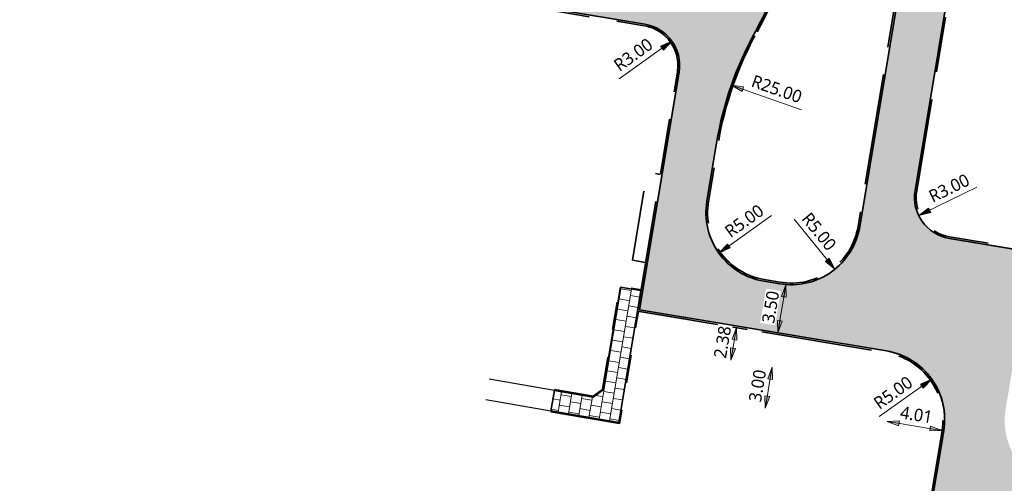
# Model space of a CAD drawing. Header units: metres. Extents: x 253823 to 255319, y 593130 to 593771.
# Tile 4 of 37: x 254006 to 254077, y 593222 to 593255. Entities that reach past the tile are written whole.
import ezdxf

# ---------------------------------------------------------------- set-up
doc = ezdxf.new("R2010")
doc.units = ezdxf.units.M
doc.linetypes.add('VH-OPSLUITBAND_100X200', pattern=[16, 8, -2, 4, -2])
doc.linetypes.add('VH-OPSLUITBAND_60X200', pattern=[12, 6, -2, 2, -2])
for name, color, linetype, lineweight in [('00_verharding rijbaan overig-V', 2, 'Continuous', 35), ('00_voetpad-L', 40, 'Continuous', 25), ('N-WE-VH-KANTOPSLUITING_OPSLUITBAND_120X250-G', 20, 'VH-OPSLUITBAND_100X200', 35), ('N-WE-VH-KANTOPSLUITING_OPSLUITBAND_60X200-G', 150, 'VH-OPSLUITBAND_60X200', 35), ('N-WE-VH-KANTVERHARDING-G', 2, 'Continuous', 35), ('N-WE-VH-VERHARDING_BETONSTRAATSTEEN-KLEUR NTB-A', 252, 'Continuous', 18), ('N-WE-VH-VERHARDING_TEGEL-45MM DIK-A', 252, 'Continuous', 18), ('X-XX-AL-M', 7, 'Continuous', 18)]:
    doc.layers.add(name, color=color, linetype=linetype, lineweight=lineweight)
doc.layers.add('HULPLIJN ARCERING', color=6, linetype='Continuous', plot=False)
doc.styles.add('Roelofs', font='segoeui.ttf', dxfattribs={"height": 1.8})
doc.dimstyles.new('Roelofs Standaard', dxfattribs={"dimtxt": 1.8, "dimasz": 1, "dimexe": 2, "dimexo": 2, "dimgap": 0.7, "dimtad": 1, "dimlfac": -1, "dimzin": 0, "dimdsep": 46, "dimtxsty": 'Roelofs', "dimblk": 'Pijl', "dimcen": 0, "dimdle": 2, "dimclrd": 256, "dimclre": 253, "dimclrt": 256, "dimazin": 0, "dimtfac": 1, "dimtofl": 0, "dimtmove": 0, "dimatfit": 3, "dimldrblk": 'Pijl', "dimfxl": 1, "dimtolj": 1, "dimtzin": 0, "dimlwd": 18, "dimlwe": 18, "dimarcsym": 0})

# ---------------------------------------------------------------- blocks, each defined once
blk = doc.blocks.new('Pijl')
h = blk.add_hatch(color=256)
h.paths.add_polyline_path([(2.220446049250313e-16, 0), (-1.75, 0.352142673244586), (-1.749922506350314, 1.310063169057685e-14)])
h.paths.add_polyline_path([(-1.749922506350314, 1.310063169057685e-14), (-1.749845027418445, -0.3520757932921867), (0, 0)])
for p, q in [((-1.901878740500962, 1.4210854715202e-14), (0, 0)), ((0, 0), (-1.75, 0.352142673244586)), ((-1.75, 0.352142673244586), (-1.749845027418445, -0.3520757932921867)), ((0, 0), (-1.749845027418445, -0.3520757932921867))]:
    blk.add_line(p, q)
blk = doc.blocks.new('*D78')
at = {"layer": 'X-XX-AL-M', "lineweight": 18, "transparency": 16777216}
blk.add_line((254059.8299108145, 593227.5353843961), (254060.1581267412, 593229.5073424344), dxfattribs=at)
at = {"layer": 'X-XX-AL-M', "lineweight": 18, "transparency": 16777216, "xscale": 0.5, "yscale": 0.5, "zscale": 0.5}
for p, rotation in [((254060.2402182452, 593230.0005573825), 80.55022295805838), ((254059.7478193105, 593227.042169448), 260.5502229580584)]:
    blk.add_blockref('Pijl', p, dxfattribs=dict(at, rotation=rotation))
at = {"layer": 'X-XX-AL-M', "transparency": 16777216, "insert": (254059.1897069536, 593228.6552343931), "char_height": 0.9, "attachment_point": 5, "rotation": 80.55022295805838, "style": 'Roelofs', "bg_fill": 3, "box_fill_scale": 1.1, "bg_fill_color": 256, "bg_fill_true_color": 13158600, "bg_fill_transparency": 0}
blk.add_mtext('\\A1;3.00', dxfattribs=at)
at = {"layer": 'Defpoints', "color": 0, "transparency": 16777216}
for p in [(254060.2402182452, 593230.0005573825), (254060.2402182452, 593230.0005573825), (254059.7478193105, 593227.042169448)]:
    blk.add_point(p, dxfattribs=at)
blk = doc.blocks.new('*D79')
at = {"layer": 'Defpoints', "color": 0, "transparency": 16777216}
for p in [(254068.5055617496, 593226.0913948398), (254072.4638928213, 593225.4325637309), (254072.4638928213, 593225.4325637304)]:
    blk.add_point(p, dxfattribs=at)
at = {"layer": 'X-XX-AL-M', "lineweight": 18, "transparency": 16777216}
blk.add_line((254068.9987766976, 593226.0093033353), (254071.9706778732, 593225.5146552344), dxfattribs=at)
at = {"layer": 'X-XX-AL-M', "lineweight": 18, "transparency": 16777216, "xscale": 0.5, "yscale": 0.5, "zscale": 0.5}
for p, rotation in [((254068.5055617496, 593226.0913948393), 170.5502229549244), ((254072.4638928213, 593225.4325637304), 350.5502229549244)]:
    blk.add_blockref('Pijl', p, dxfattribs=dict(at, rotation=rotation))
at = {"layer": 'X-XX-AL-M', "transparency": 16777216, "insert": (254070.6190104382, 593226.5687675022), "char_height": 0.9, "attachment_point": 5, "rotation": 350.5502229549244, "style": 'Roelofs', "bg_fill": 3, "box_fill_scale": 1.1, "bg_fill_color": 256, "bg_fill_true_color": 13158600, "bg_fill_transparency": 0}
blk.add_mtext('\\A1;4.01', dxfattribs=at)
blk = doc.blocks.new('*D80')
at = {"layer": 'X-XX-AL-M', "color": 253, "lineweight": 18, "transparency": 16777216}
for p, q in [((254056.6854044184, 593233.0058949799), (254056.6854034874, 593233.0058951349)), ((254056.2946352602, 593230.658119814), (254056.2946343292, 593230.658119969))]:
    blk.add_line(p, q, dxfattribs=at)
at = {"layer": 'X-XX-AL-M', "lineweight": 18, "transparency": 16777216}
blk.add_line((254057.3631559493, 593230.9871511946), (254057.5897414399, 593232.3484965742), dxfattribs=at)
at = {"layer": 'X-XX-AL-M', "lineweight": 18, "transparency": 16777216, "xscale": 0.5, "yscale": 0.5, "zscale": 0.5}
for p, rotation in [((254057.6718332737, 593232.8417114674), 80.55018465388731), ((254057.2810641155, 593230.4939363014), 260.5501846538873)]:
    blk.add_blockref('Pijl', p, dxfattribs=dict(at, rotation=rotation))
at = {"layer": 'X-XX-AL-M', "transparency": 16777216, "insert": (254056.6721369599, 593231.8016954), "char_height": 0.9, "attachment_point": 5, "rotation": 80.55018465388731, "style": 'Roelofs', "bg_fill": 3, "box_fill_scale": 1.1, "bg_fill_color": 256, "bg_fill_true_color": 13158600, "bg_fill_transparency": 0}
blk.add_mtext('\\A1;2.38', dxfattribs=at)
at = {"layer": 'Defpoints', "color": 0, "transparency": 16777216}
for p in [(254057.6718332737, 593232.8417114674), (254057.6718342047, 593232.8417113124), (254057.2810650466, 593230.4939361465)]:
    blk.add_point(p, dxfattribs=at)
blk = doc.blocks.new('*D81')
at = {"layer": 'Defpoints', "color": 0, "transparency": 16777216}
blk.add_point((254060.6508258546, 593232.467533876), dxfattribs=at)
at = {"layer": 'X-XX-AL-M', "lineweight": 18, "transparency": 16777216}
blk.add_line((254060.7329174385, 593232.9607488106), (254061.1433732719, 593235.42681286), dxfattribs=at)
at = {"layer": 'X-XX-AL-M', "color": 253, "lineweight": 18, "transparency": 16777216}
for p, q in [((254062.2118946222, 593235.7558447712), (254062.211894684, 593235.7558447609)), ((254061.6372557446, 593232.3033508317), (254061.6372558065, 593232.3033508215))]:
    blk.add_line(p, q, dxfattribs=at)
at = {"layer": 'X-XX-AL-M', "lineweight": 18, "transparency": 16777216, "xscale": 0.5, "yscale": 0.5, "zscale": 0.5}
for p, rotation in [((254061.2254647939, 593235.920027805), 80.55022086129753), ((254060.6508259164, 593232.4675338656), 260.5502208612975)]:
    blk.add_blockref('Pijl', p, dxfattribs=dict(at, rotation=rotation))
at = {"layer": 'X-XX-AL-M', "transparency": 16777216, "insert": (254060.1338335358, 593234.3276518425), "char_height": 0.9, "attachment_point": 5, "rotation": 80.55022086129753, "style": 'Roelofs', "bg_fill": 3, "box_fill_scale": 1.1, "bg_fill_color": 256, "bg_fill_true_color": 13158600, "bg_fill_transparency": 0}
blk.add_mtext('\\A1;3.50', dxfattribs=at)
at = {"layer": 'Defpoints', "color": 0, "transparency": 16777216}
for p in [(254061.2254647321, 593235.9200278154), (254061.2254647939, 593235.920027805)]:
    blk.add_point(p, dxfattribs=at)
blk = doc.blocks.new('*D119')
at = {"layer": 'Defpoints', "color": 0, "transparency": 16777216}
for p in [(254057.3076066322, 593250.2914198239), (254080.9061579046, 593242.038639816)]:
    blk.add_point(p, dxfattribs=at)
at = {"layer": 'X-XX-AL-M', "lineweight": 18, "transparency": 16777216}
blk.add_line((254062.3561167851, 593248.5258773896), (254057.7795776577, 593250.1263642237), dxfattribs=at)
at = {"layer": 'X-XX-AL-M', "transparency": 16777216, "insert": (254060.572997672, 593250.0132612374), "char_height": 0.9, "attachment_point": 5, "rotation": 340.72447496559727, "style": 'Roelofs', "bg_fill": 3, "box_fill_scale": 1.1, "bg_fill_color": 256, "bg_fill_true_color": 13158600, "bg_fill_transparency": 0}
blk.add_mtext('\\A1;R25.00', dxfattribs=at)
at = {"layer": 'X-XX-AL-M', "lineweight": 18, "transparency": 16777216, "xscale": 0.5, "yscale": 0.5, "zscale": 0.5, "rotation": 160.7244749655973}
blk.add_blockref('Pijl', (254057.3076066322, 593250.2914198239), dxfattribs=at)
blk = doc.blocks.new('*D120')
at = {"layer": 'Defpoints', "color": 0, "transparency": 16777216}
for p in [(254060.4766522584, 593241.1134474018), (254056.4084919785, 593238.2065466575)]:
    blk.add_point(p, dxfattribs=at)
at = {"layer": 'X-XX-AL-M', "lineweight": 18, "transparency": 16777216}
blk.add_line((254060.1963066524, 593240.9131266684), (254056.8153080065, 593238.4972367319), dxfattribs=at)
at = {"layer": 'X-XX-AL-M', "transparency": 16777216, "insert": (254058.2351715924, 593240.5139432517), "char_height": 0.9, "attachment_point": 5, "rotation": 35.54767361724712, "style": 'Roelofs', "bg_fill": 3, "box_fill_scale": 1.1, "bg_fill_color": 256, "bg_fill_true_color": 13158600, "bg_fill_transparency": 0}
blk.add_mtext('\\A1;R5.00', dxfattribs=at)
at = {"layer": 'X-XX-AL-M', "lineweight": 18, "transparency": 16777216, "xscale": 0.5, "yscale": 0.5, "zscale": 0.5, "rotation": 215.5476736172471}
blk.add_blockref('Pijl', (254056.4084919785, 593238.2065466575), dxfattribs=at)
blk = doc.blocks.new('*D42')
at = {"layer": 'Defpoints', "color": 0, "transparency": 16777216}
blk.add_point((254053.025014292, 593253.461213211), dxfattribs=at)
at = {"layer": 'X-XX-AL-M', "lineweight": 18, "transparency": 16777216}
blk.add_line((254049.2372013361, 593250.7546307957), (254052.6181984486, 593253.1705228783), dxfattribs=at)
at = {"layer": 'X-XX-AL-M', "transparency": 16777216, "insert": (254050.2502477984, 593252.4806478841), "char_height": 0.9, "attachment_point": 5, "rotation": 35.54770998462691, "style": 'Roelofs', "bg_fill": 3, "box_fill_scale": 1.1, "bg_fill_color": 256, "bg_fill_true_color": 13158600, "bg_fill_transparency": 0}
blk.add_mtext('\\A1;R3.00', dxfattribs=at)
at = {"layer": 'Defpoints', "color": 0, "transparency": 16777216}
blk.add_point((254050.5841192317, 593251.7170712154), dxfattribs=at)
at = {"layer": 'X-XX-AL-M', "lineweight": 18, "transparency": 16777216, "xscale": 0.5, "yscale": 0.5, "zscale": 0.5, "rotation": 35.54770998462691}
blk.add_blockref('Pijl', (254053.025014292, 593253.461213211), dxfattribs=at)
blk = doc.blocks.new('*D43')
at = {"layer": 'Defpoints', "color": 0, "transparency": 16777216}
for p in [(254071.7181458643, 593229.1408585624), (254067.6501149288, 593226.2337768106)]:
    blk.add_point(p, dxfattribs=at)
at = {"layer": 'X-XX-AL-M', "lineweight": 18, "transparency": 16777216}
blk.add_line((254067.9304516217, 593226.4341100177), (254071.3113427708, 593228.8501503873), dxfattribs=at)
at = {"layer": 'X-XX-AL-M', "transparency": 16777216, "insert": (254068.9434223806, 593228.1601715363), "char_height": 0.9, "attachment_point": 5, "rotation": 35.55022295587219, "style": 'Roelofs', "bg_fill": 3, "box_fill_scale": 1.1, "bg_fill_color": 256, "bg_fill_true_color": 13158600, "bg_fill_transparency": 0}
blk.add_mtext('\\A1;R5.00', dxfattribs=at)
at = {"layer": 'X-XX-AL-M', "lineweight": 18, "transparency": 16777216, "xscale": 0.5, "yscale": 0.5, "zscale": 0.5, "rotation": 35.55022295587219}
blk.add_blockref('Pijl', (254071.7181458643, 593229.1408585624), dxfattribs=at)
blk = doc.blocks.new('*D223')
at = {"layer": 'Defpoints', "color": 0, "transparency": 16777216}
for p in [(254061.6072161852, 593240.9252703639), (254064.7580831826, 593237.0429981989)]:
    blk.add_point(p, dxfattribs=at)
at = {"layer": 'X-XX-AL-M', "lineweight": 18, "transparency": 16777216}
blk.add_line((254061.8243491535, 593240.6577347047), (254064.4429964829, 593237.4312254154), dxfattribs=at)
at = {"layer": 'X-XX-AL-M', "transparency": 16777216, "insert": (254063.6092322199, 593239.7524222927), "char_height": 0.9, "attachment_point": 5, "rotation": 309.06291679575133, "style": 'Roelofs', "bg_fill": 3, "box_fill_scale": 1.1, "bg_fill_color": 256, "bg_fill_true_color": 13158600, "bg_fill_transparency": 0}
blk.add_mtext('\\A1;R5.00', dxfattribs=at)
at = {"layer": 'X-XX-AL-M', "lineweight": 18, "transparency": 16777216, "xscale": 0.5, "yscale": 0.5, "zscale": 0.5, "rotation": 309.0629167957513}
blk.add_blockref('Pijl', (254064.7580831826, 593237.0429981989), dxfattribs=at)
blk = doc.blocks.new('*D225')
at = {"layer": 'Defpoints', "color": 0, "transparency": 16777216}
blk.add_point((254070.7821404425, 593240.9083821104), dxfattribs=at)
at = {"layer": 'X-XX-AL-M', "lineweight": 18, "transparency": 16777216}
blk.add_line((254074.9698883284, 593242.9420691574), (254071.2319097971, 593241.1268026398), dxfattribs=at)
at = {"layer": 'X-XX-AL-M', "transparency": 16777216, "insert": (254072.9695937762, 593242.8771089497), "char_height": 0.9, "attachment_point": 5, "rotation": 25.902501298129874, "style": 'Roelofs', "bg_fill": 3, "box_fill_scale": 1.1, "bg_fill_color": 256, "bg_fill_true_color": 13158600, "bg_fill_transparency": 0}
blk.add_mtext('\\A1;R3.00', dxfattribs=at)
at = {"layer": 'Defpoints', "color": 0, "transparency": 16777216}
blk.add_point((254073.4807565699, 593242.2189052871), dxfattribs=at)
at = {"layer": 'X-XX-AL-M', "lineweight": 18, "transparency": 16777216, "xscale": 0.5, "yscale": 0.5, "zscale": 0.5, "rotation": 205.9025012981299}
blk.add_blockref('Pijl', (254070.7821404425, 593240.9083821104), dxfattribs=at)

msp = doc.modelspace()

# ---------------------------------------------------------------- hatches: boundary and pattern name
at = {"layer": 'N-WE-VH-VERHARDING_BETONSTRAATSTEEN-KLEUR NTB-A'}
h = msp.add_hatch(dxfattribs=at)
h.set_pattern_fill('AVH-BSS_KEIFORMAAT_KEPER-SO', color=256, scale=5, angle=215.55, pattern_type=2)
h.set_pattern_definition([(215.55, (0, 0), (-0.06095125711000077, -0.3661931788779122), [0.7875, -0.2625]), (125.5500000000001, (0.3052419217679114, -0.427144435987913), (-0.06095125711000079, -0.3661931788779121), [0.7874999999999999, -0.2625])])
edge = h.paths.add_edge_path()
edge.add_line((254058.447025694, 593342.2907898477), (254057.8803704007, 593338.8369561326))
edge.add_line((254057.8803704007, 593338.8369561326), (254065.780596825, 593337.5220295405))
edge.add_arc((254064.9432095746, 593332.5926017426), 5.000047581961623, -9.451718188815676, 80.35890768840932, ccw=False)
edge.add_line((254069.875378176, 593331.7715117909), (254069.5617173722, 593329.8874425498))
edge.add_arc((254064.6295989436, 593330.7085441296), 4.999999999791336, 260.5502226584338, 350.54805595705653, ccw=False)
edge.add_line((254063.8086838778, 593325.7763946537), (254055.9521234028, 593327.0840534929))
edge.add_line((254055.9521234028, 593327.0840534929), (254055.3854681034, 593323.6302197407))
edge.add_line((254055.3854681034, 593323.6302197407), (254062.3661857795, 593322.4683376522))
edge.add_arc((254061.8736367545, 593319.5090479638), 3.000000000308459, -9.45480162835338, 80.55022294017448, ccw=False)
edge.add_line((254064.8328832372, 593319.0162394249), (254057.5646837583, 593275.3717161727))
edge.add_arc((254054.6054372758, 593275.8645247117), 3.000000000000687, 260.5502229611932, 350.5451983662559, ccw=False)
edge.add_line((254054.1128882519, 593272.9052350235), (254047.2506331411, 593274.0474000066))
edge.add_line((254047.2506331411, 593274.0474000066), (254046.6839778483, 593270.5935662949))
edge.add_line((254046.6839778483, 593270.5935662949), (254054.409468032, 593269.3077230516))
edge.add_arc((254053.5885529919, 593264.3755735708), 5.000000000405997, -9.450256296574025, 80.55022295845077, ccw=False)
edge.add_line((254058.5206956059, 593263.5546172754), (254058.2776921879, 593262.0947009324))
edge.add_arc((254053.3455495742, 593262.9156572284), 5.000000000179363, 260.550221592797, 350.5497436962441, ccw=False)
edge.add_line((254052.5246344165, 593257.9835077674), (254044.8253481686, 593259.2649897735))
edge.add_line((254044.8253481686, 593259.2649897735), (254044.2586928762, 593255.8111560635))
edge.add_line((254044.2586928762, 593255.8111560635), (254051.0766683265, 593254.6763608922))
edge.add_arc((254050.5808234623, 593251.711786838), 3.005754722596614, -8.310609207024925, 80.50478837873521, ccw=False)
edge.add_line((254053.5550148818, 593251.2773367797), (254050.6957087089, 593234.1244798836))
edge.add_line((254050.6957087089, 593234.1244798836), (254068.4710299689, 593231.1659262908))
edge.add_arc((254067.6501149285, 593226.2337768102), 5.000000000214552, -9.449777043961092, 80.55022295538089, ccw=False)
edge.add_line((254072.5822644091, 593225.4128617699), (254071.5593666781, 593219.2671776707))
edge.add_line((254071.5593666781, 593219.2671776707), (254076.0377215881, 593218.5215656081))
edge.add_line((254076.0377215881, 593218.5215656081), (254078.1870127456, 593218.1637263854))
edge.add_line((254078.1870127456, 593218.1637263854), (254078.8319404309, 593222.2571609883))
edge.add_arc((254081.9682215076, 593226.1512258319), 4.999999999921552, 170.5283550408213, 231.1520200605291, ccw=False)
edge.add_line((254077.0363857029, 593226.9740232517), (254077.5224649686, 593229.8875753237))
edge.add_arc((254082.4543007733, 593229.0647779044), 4.999999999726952, 111.2948186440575, 170.5283550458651, ccw=False)
edge.add_line((254080.6384659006, 593233.7233982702), (254081.2928908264, 593237.8771130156))
edge.add_line((254081.2928908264, 593237.8771130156), (254072.9881182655, 593239.2596304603))
edge.add_arc((254073.4807565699, 593242.2189052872), 3.000000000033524, 170.5497989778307, 260.54849436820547, ccw=False)
edge.add_line((254070.5214705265, 593242.7114762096), (254077.4407845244, 593284.281590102))
edge.add_arc((254080.4000705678, 593283.7890191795), 3.000000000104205, 80.53931574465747, 170.5497989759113, ccw=False)
edge.add_line((254080.8931829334, 593286.7482150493), (254088.7856446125, 593285.4345342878))
edge.add_line((254088.7856446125, 593285.4345342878), (254089.3303772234, 593288.8920171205))
edge.add_line((254089.3303772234, 593288.8920171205), (254080.5991429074, 593290.3453111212))
edge.add_arc((254081.4200956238, 593295.2774543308), 5.000000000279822, 170.5486416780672, 260.5497852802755, ccw=False)
edge.add_line((254076.4879688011, 593296.0985054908), (254077.1472034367, 593300.0585861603))
edge.add_arc((254082.0633574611, 593299.1371357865), 5.001763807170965, 80.55858938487, 169.3840433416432, ccw=False)
edge.add_line((254082.8838416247, 593304.071145), (254091.4960357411, 593302.6377170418))
edge.add_line((254091.4960357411, 593302.6377170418), (254092.0407675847, 593306.0951964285))
edge.add_line((254092.0407675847, 593306.0951964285), (254084.3266300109, 593307.379150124))
edge.add_arc((254084.8191790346, 593310.3384398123), 2.999999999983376, 170.5497989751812, 260.5502229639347, ccw=False)
edge.add_line((254081.8598929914, 593310.8310107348), (254091.8035935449, 593370.5710487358))
edge.add_line((254091.8035935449, 593370.5710487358), (254094.8771552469, 593389.0364773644))
edge.add_line((254094.8771552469, 593389.0364773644), (254091.3967868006, 593389.52667628))
edge.add_line((254091.3967868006, 593389.52667628), (254089.8436312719, 593380.1126056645))
edge.add_line((254089.8436312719, 593380.1126056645), (254088.3511022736, 593371.1457340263))
edge.add_line((254088.3511022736, 593371.1457340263), (254083.7849798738, 593343.7132127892))
edge.add_line((254083.7849798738, 593343.7132127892), (254083.6925062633, 593343.1576463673))
edge.add_line((254083.6925062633, 593343.1576463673), (254081.3938045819, 593329.3475915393))
edge.add_line((254081.3938045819, 593329.3475915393), (254078.8888581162, 593314.2995865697))
edge.add_arc((254054.2277508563, 593318.4019991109), 24.99999999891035, 330.96830742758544, 350.555247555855, ccw=False)
edge.add_arc((254097.9453006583, 593294.1372723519), 25.00001125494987, 150.9681641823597, 169.7046346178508)
edge.add_arc((254097.9453006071, 593294.1372723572), 25.00001120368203, 169.7046346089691, 174.67426699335)
edge.add_arc((254102.110745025, 593294.9511495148), 29.09656326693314, 177.031998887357, 189.7597827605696)
edge.add_arc((254046.4133786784, 593285.4280489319), 27.40909522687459, -3.6245374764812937, 9.641843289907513, ccw=False)
edge.add_arc((254068.7776500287, 593284.0113923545), 5.000000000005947, 350.5513757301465, 356.37546251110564, ccw=False)
edge.add_line((254073.7098160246, 593283.1905765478), (254066.5393821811, 593240.1044545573))
edge.add_arc((254061.6072161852, 593240.9252703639), 4.99999999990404, 260.55014886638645, 350.55137573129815, ccw=False)
edge.add_line((254060.7862947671, 593235.9931219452), (254059.6557308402, 593236.1812989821))
edge.add_arc((254060.476652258, 593241.113447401), 4.999999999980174, 170.5451983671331, 260.5501488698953, ccw=False)
edge.add_line((254055.5445747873, 593241.934794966), (254056.2457705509, 593246.1453776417))
edge.add_arc((254080.9061579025, 593242.038639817), 24.99999999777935, 150.903751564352, 170.5451983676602, ccw=False)
edge.add_arc((254037.2159546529, 593266.3525481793), 25.00000000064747, 330.9037515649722, 350.5358395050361)
edge.add_arc((254037.2159546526, 593266.3525481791), 25.00000000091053, 350.5358395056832, 370.167927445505)
edge.add_arc((254086.4306836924, 593275.1792375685), 24.99999999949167, 170.5867439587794, 190.1679274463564, ccw=False)
edge.add_line((254061.7673249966, 593279.2680928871), (254062.6698865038, 593284.7122077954))
edge.add_line((254062.6698865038, 593284.7122077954), (254064.9688053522, 593298.5257645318))
edge.add_line((254064.9688053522, 593298.5257645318), (254067.5847037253, 593314.2340695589))
edge.add_arc((254092.2214851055, 593309.9880121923), 24.99999999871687, 150.8347983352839, 170.2213501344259, ccw=False)
edge.add_arc((254048.5599982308, 593334.3534578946), 25.00000381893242, 330.8374920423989, 351.4175676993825)
edge.add_arc((254048.5600030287, 593334.3534641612), 25.00000000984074, 351.417551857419, 370.253023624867)
edge.add_arc((254097.7616475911, 593343.253247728), 25.00007974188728, 177.4542958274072, 190.2530134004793, ccw=False)
edge.add_arc((254097.7615669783, 593343.2532297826), 25.00000000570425, 174.8932706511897, 177.4542465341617, ccw=False)
edge.add_line((254072.8608015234, 593345.4785117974), (254079.9152719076, 593388.2774424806))
edge.add_line((254079.9152719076, 593388.2774424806), (254076.4498187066, 593388.776515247))
edge.add_line((254076.4498187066, 593388.776515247), (254068.9248368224, 593343.5878494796))
edge.add_arc((254065.9655903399, 593344.0806580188), 3.000000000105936, 260.55022296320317, 350.5451983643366, ccw=False)
edge.add_line((254065.4730413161, 593341.1213683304), (254058.447025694, 593342.2907898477))
at = {"layer": 'N-WE-VH-VERHARDING_TEGEL-45MM DIK-A'}
h = msp.add_hatch(dxfattribs=at)
h.set_pattern_fill('AVH-TEGEL_300X300_HALFST-SO', color=149, scale=5, angle=170.5502229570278, pattern_type=2)
h.set_pattern_definition([(170.5502229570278, (253985.4613487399, 593404.4237742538), (-0.8013910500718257, -0.2467739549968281), [0.75, -0.75]), (260.5502229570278, (253985.4613487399, 593404.4237742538), (0.7398224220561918, -0.1231372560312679), [])])
h.paths.add_polyline_path([(254050.5576247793, 593234.0258119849), (254050.804029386, 593235.505437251), (254049.3244061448, 593235.7518415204), (254048.0938092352, 593228.3590787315), (254047.3778736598, 593227.8474594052), (254044.5863032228, 593228.3277549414), (254044.331962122, 593226.8494753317), (254049.2205849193, 593226.0083775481)])

# ---------------------------------------------------------------- linework, layer by layer
at = {"layer": '00_verharding rijbaan overig-V'}
for points in [[(254064.8328832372, 593319.0162394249), (254057.5646837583, 593275.3717161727, -0.4141878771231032), (254054.1128882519, 593272.9052350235), (253966.0118343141, 593287.5689187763), (253965.4371954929, 593284.1164138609), (254054.409468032, 593269.3077230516, -0.4142160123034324), (254058.5206956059, 593263.5546172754), (254058.2776921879, 593262.0947009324, -0.4142111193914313), (254052.5246344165, 593257.9835077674), (253963.552379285, 593272.7921978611), (253962.9777384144, 593269.339693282), (254051.0766683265, 593254.6763608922, -0.4081708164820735), (254053.5550148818, 593251.2773367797), (254050.6957087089, 593234.1244798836), (254065.1437484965, 593231.7197244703)], [(254076.0865360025, 593306.2696657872, 0.0819358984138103), (254073.3478021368, 593298.6053400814, 0.02168751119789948), (254073.0532116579, 593296.4577179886, 0.05559259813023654), (254073.4352925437, 593290.0187648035, -0.05795024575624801), (254073.7676487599, 593283.6953027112, -0.02541784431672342), (254073.7098160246, 593283.1905765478), (254066.5393821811, 593240.1044545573, -0.4142198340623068), (254060.7862947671, 593235.9931219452), (254059.6557308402, 593236.1812989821, -0.4142388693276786), (254055.5445747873, 593241.934794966), (254056.2457705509, 593246.1453776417, -0.0859124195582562), (254059.061056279, 593254.1955939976, 0.08587128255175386), (254061.8756708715, 593262.2417823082, 0.0858712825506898), (254061.8233191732, 593270.7658928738, -0.08564753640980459), (254061.7673249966, 593279.2680928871), (254062.6698865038, 593284.7122077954), (254064.9688053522, 593298.5257645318), (254067.5847037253, 593314.2340695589, -0.08479212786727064)]]:
    msp.add_lwpolyline(points, format="xyb", dxfattribs=at)
at = {"layer": '00_voetpad-L', "color": 1}
msp.add_lwpolyline([(254039.6395344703, 593227.6568173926), (254044.331962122, 593226.8494753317), (254044.5863032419, 593228.3277549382), (254039.8823934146, 593229.1370725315)], dxfattribs=at)
at = {"layer": 'HULPLIJN ARCERING', "flags": 128}
for points in [[(254064.8328832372, 593319.0162394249), (254057.5646837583, 593275.3717161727, -0.4141878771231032), (254054.1128882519, 593272.9052350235), (254047.2506331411, 593274.0474000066), (254046.6839778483, 593270.5935662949), (254054.409468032, 593269.3077230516, -0.4142160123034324), (254058.5206956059, 593263.5546172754), (254058.2776921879, 593262.0947009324, -0.4142111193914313), (254052.5246344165, 593257.9835077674), (254044.8253481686, 593259.2649897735), (254044.2586928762, 593255.8111560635), (254051.0766683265, 593254.6763608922, -0.4081708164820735), (254053.5550148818, 593251.2773367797), (254050.6957087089, 593234.1244798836), (254068.4710299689, 593231.1659262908, -0.4142135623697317), (254072.5822644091, 593225.4128617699), (254071.5593666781, 593219.2671776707)], [(254076.0865360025, 593306.2696657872, 0.0819358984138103), (254073.3478021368, 593298.6053400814, 0.02168751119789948), (254073.0532116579, 593296.4577179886, 0.05559259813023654), (254073.4352925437, 593290.0187648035, -0.05795024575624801), (254073.7676487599, 593283.6953027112, -0.02541784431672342), (254073.7098160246, 593283.1905765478), (254066.5393821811, 593240.1044545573, -0.4142198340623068), (254060.7862947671, 593235.9931219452), (254059.6557308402, 593236.1812989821, -0.4142388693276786), (254055.5445747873, 593241.934794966), (254056.2457705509, 593246.1453776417, -0.0859124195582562), (254059.061056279, 593254.1955939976, 0.08587128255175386), (254061.8756708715, 593262.2417823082, 0.0858712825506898), (254061.8233191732, 593270.7658928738, -0.08564753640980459), (254061.7673249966, 593279.2680928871), (254062.6698865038, 593284.7122077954), (254064.9688053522, 593298.5257645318), (254067.5847037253, 593314.2340695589, -0.08479212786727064)], [(254081.2928908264, 593237.8771130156), (254072.9881182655, 593239.2596304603, -0.4142068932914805), (254070.5214705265, 593242.7114762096), (254077.4407845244, 593284.281590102, -0.4142671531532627)]]:
    msp.add_lwpolyline(points, format="xyb", dxfattribs=at)
at = {"layer": 'HULPLIJN ARCERING'}
msp.add_lwpolyline([(254050.5576247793, 593234.0258119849), (254050.804029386, 593235.505437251), (254049.3244061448, 593235.7518415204), (254048.0938092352, 593228.3590787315), (254047.3778736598, 593227.8474594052), (254044.5863032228, 593228.3277549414), (254044.331962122, 593226.8494753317), (254049.2205849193, 593226.0083775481)], close=True, dxfattribs=at)
at = {"layer": 'N-WE-VH-KANTOPSLUITING_OPSLUITBAND_120X250-G', "flags": 128}
for points in [[(254059.1659127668, 593254.1372406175, 0.1730183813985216), (254061.9414345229, 593270.7870769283, -0.08564753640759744), (254061.8857091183, 593279.2484663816), (254062.7882706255, 593284.6925812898, -0.4144488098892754), (254068.4045689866, 593288.708081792), (254069.5290184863, 593288.520735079, -0.4141591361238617), (254073.5408017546, 593282.9059737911), (254066.4210101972, 593240.1241541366, -0.4142198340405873), (254060.8059968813, 593236.1114935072), (254059.6754329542, 593236.2996705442, -0.4142388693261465), (254055.6629446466, 593241.9150826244), (254056.3641404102, 593246.1256653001, -0.08591241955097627), (254059.1659127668, 593254.1372406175)], [(254088.7669680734, 593285.3159920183), (254080.8734800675, 593286.6298436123, 0.414267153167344), (254077.5591559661, 593284.2618872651), (254070.6398088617, 593242.691574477, 0.4142068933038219), (254073.0077906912, 593239.3778025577), (254163.0352115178, 593224.3906997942)], [(254050.5576247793, 593234.0258119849), (254053.424995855, 593251.2439750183, 0.4142392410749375), (254051.0569663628, 593254.5579893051), (253963.0172222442, 593269.211470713)], [(254059.504481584, 593232.5366824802), (254068.4513280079, 593231.0475547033, -0.4142135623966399), (254072.4638928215, 593225.4325637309), (254071.4409950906, 593219.2868796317)]]:
    msp.add_lwpolyline(points, format="xyb", dxfattribs=at)
msp.add_lwpolyline([(254050.55763516, 593234.0258102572), (254059.504481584, 593232.5366824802)], dxfattribs=at)
at = {"layer": 'N-WE-VH-KANTOPSLUITING_OPSLUITBAND_60X200-G', "flags": 128}
for points in [[(254051.1424246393, 593237.5374535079), (254050.195465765, 593237.6951522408), (254051.250076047, 593244.0279397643), (254052.1970349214, 593243.8702410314)], [(254044.5964768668, 593228.3868861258), (254047.3633652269, 593227.9108371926), (254048.0387043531, 593228.3934456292), (254049.2750732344, 593235.8208833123), (254050.8138855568, 593235.5646221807)], [(254044.321788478, 593226.7903441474), (254049.2698470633, 593225.939020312), (254050.6168074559, 593234.0159422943)]]:
    msp.add_lwpolyline(points, dxfattribs=at)
at = {"layer": 'N-WE-VH-KANTVERHARDING-G'}
for points in [[(254059.061056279, 593254.1955939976, 0.1730183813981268), (254061.8233191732, 593270.7658928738, -0.08564753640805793), (254061.7673249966, 593279.2680928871), (254062.6698865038, 593284.7122077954, -0.4144488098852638), (254068.4242905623, 593288.8264501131), (254069.5487400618, 593288.6391034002, -0.414159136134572), (254073.6591737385, 593282.8862742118), (254066.5393821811, 593240.1044545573, -0.4142198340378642), (254060.7862947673, 593235.9931219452)], [(254088.7856446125, 593285.4345342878), (254080.8931829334, 593286.7482150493, 0.4142671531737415), (254077.4407845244, 593284.281590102), (254070.5214705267, 593242.711476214, 0.4142068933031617), (254072.9881182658, 593239.2596304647), (254164.3306733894, 593224.0535938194, 0.02486953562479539), (254164.9232174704, 593223.9850105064)], [(254050.6957087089, 593234.1244798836), (254053.5433657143, 593251.2242626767, 0.414239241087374), (254051.0766683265, 593254.6763608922), (253962.7997234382, 593269.3693223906)], [(254060.7863074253, 593235.9931198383), (254059.6557308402, 593236.1812989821, -0.4142388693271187), (254055.5445747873, 593241.934794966), (254056.2457705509, 593246.1453776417, -0.08591241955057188), (254059.061056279, 593254.1955939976)], [(254050.6957087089, 593234.1244798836), (254068.4710299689, 593231.1659262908, -0.4142135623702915), (254072.5822644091, 593225.4128617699), (254071.5593666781, 593219.2671776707)], [(254068.4710299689, 593231.1659262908, -0.414213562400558), (254072.5822644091, 593225.4128617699), (254071.5593666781, 593219.2671776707)]]:
    msp.add_lwpolyline(points, format="xyb", dxfattribs=at)
for points in [[(254044.5863032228, 593228.3277549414), (254047.3778736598, 593227.8474594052), (254048.0938092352, 593228.3590787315), (254049.3244061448, 593235.7518415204), (254050.804029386, 593235.505437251)], [(254044.331962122, 593226.8494753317), (254049.2205849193, 593226.0083775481), (254050.5576247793, 593234.0258119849)], [(254048.0916280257, 593228.3575200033), (254049.0780578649, 593234.2725542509)]]:
    msp.add_lwpolyline(points, dxfattribs=at)

# ---------------------------------------------------------------- next in the draw order: dimensions: what is measured, and where the dimension line sits
at = {"layer": 'X-XX-AL-M'}
for center, mpoint, picture, middle in [((254050.5841192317, 593251.7170712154), (254053.025014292, 593253.461213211), '*D42', (254050.7242919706, 593251.8172316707)), ((254080.9061579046, 593242.038639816), (254057.3076066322, 593250.2914198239), '*D119', (254060.3038327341, 593249.2435930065)), ((254061.6072161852, 593240.9252703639), (254064.7580831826, 593237.0429981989), '*D223', (254062.9761294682, 593239.2385936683)), ((254067.6501149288, 593226.2337768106), (254071.7181458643, 593229.1408585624), '*D43', (254069.4174956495, 593227.4967761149))]:
    dim = msp.add_radius_dim(center=center, mpoint=mpoint, dimstyle='Roelofs Standaard', override={"dimtfill": 1}, dxfattribs=at)
    dim.commit()
    dim.dimension.update_dxf_attribs({"geometry": picture, "text_midpoint": middle, "dimtype": 164})
for base, p1, p2, angle, picture, middle in [((254061.2254647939, 593235.920027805), (254060.6508258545, 593232.4675338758), (254061.2254647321, 593235.9200278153), 80.5502208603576, '*D81', (254060.9381453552, 593234.1937808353)), ((254057.6718332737, 593232.8417114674), (254057.2810650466, 593230.4939361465), (254057.6718342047, 593232.8417113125), 80.55018465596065, '*D80', (254057.4764486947, 593231.6678238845)), ((254060.2402182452, 593230.0005573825), (254059.7478193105, 593227.0421694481), (254060.2402182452, 593230.0005573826), 80.55022295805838, '*D78', (254059.9940187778, 593228.5213634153))]:
    dim = msp.add_linear_dim(base=base, p1=p1, p2=p2, angle=angle, dimstyle='Roelofs Standaard', override={"dimtfill": 1}, dxfattribs=at)
    dim.commit()
    dim.dimension.update_dxf_attribs({"geometry": picture, "text_midpoint": middle, "dimtype": 161})

# ---------------------------------------------------------------- next in the draw order: dimensions: what is measured, and where the dimension line sits
for center, mpoint, picture, middle in [((254073.4807565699, 593242.2189052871), (254070.7821404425, 593240.9083821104), '*D225', (254073.3257837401, 593242.1436461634)), ((254060.4766522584, 593241.1134474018), (254056.4084919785, 593238.2065466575), '*D120', (254058.7092153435, 593239.8505267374))]:
    dim = msp.add_radius_dim(center=center, mpoint=mpoint, dimstyle='Roelofs Standaard', override={"dimtfill": 1}, dxfattribs=at)
    dim.commit()
    dim.dimension.update_dxf_attribs({"geometry": picture, "text_midpoint": middle, "dimtype": 164})
dim = msp.add_aligned_dim(p1=(254068.5055617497, 593226.0913948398), p2=(254072.4638928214, 593225.4325637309), distance=-4.736772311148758e-10, dimstyle='Roelofs Standaard', override={"dimtfill": 1}, dxfattribs=at)
dim.commit()
dim.dimension.update_dxf_attribs({"geometry": '*D79', "text_midpoint": (254070.6190104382, 593226.5687675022)})

# ---------------------------------------------------------------- next in the draw order: hatches: boundary and pattern name
at = {"layer": 'N-WE-VH-VERHARDING_TEGEL-45MM DIK-A'}
h = msp.add_hatch(dxfattribs=at)
h.set_pattern_fill('AVH-TEGEL_300X300_HALFST-SO', color=256, scale=5, angle=226.76, pattern_type=2)
h.set_pattern_definition([(226.76, (254809.8196349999, 593427.3387152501), (-0.2406079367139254, -0.8032638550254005), [0.75, -0.75]), (316.7599999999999, (254809.8196349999, 593427.3387152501), (0.5137918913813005, 0.5463679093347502), [])])
edge = h.paths.add_edge_path()
edge.add_arc((254170.7193443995, 593437.0028612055), 2.99999999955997, 205.731102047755, 246.6597059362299, ccw=False)
edge.add_arc((254141.0434996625, 593422.7313644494), 29.92918850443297, 25.67873054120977, 68.02321069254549)
edge.add_line((254152.2439285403, 593450.4857644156), (254141.8916252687, 593454.6744965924))
edge.add_arc((254151.8932526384, 593480.0965588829), 27.3187445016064, 236.1834962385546, 248.524176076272, ccw=False)
edge.add_arc((254503.3551709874, 594021.3239924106), 672.647475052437, 236.5057343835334, 236.9679318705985, ccw=False)
edge.add_line((254132.1522914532, 593460.3756454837), (254131.8753923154, 593458.4045818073))
edge.add_line((254131.8753923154, 593458.4045818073), (254135.702142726, 593455.8943966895))
edge.add_arc((254153.1439783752, 593482.4842889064), 31.79999998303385, 236.7368331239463, 247.9708391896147)
edge.add_arc((652243.2573632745, 1577333.217957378), 1061369.637125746, 247.9705377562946, 247.971140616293)
edge.add_arc((254141.0160965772, 593422.7005674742), 28.16800612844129, 22.174887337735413, 67.99831084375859, ccw=False)
edge.add_line((254167.100687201, 593433.3321572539), (254168.907492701, 593432.5569885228))
edge.add_arc((254187.3791891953, 593475.6118248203), 46.84999999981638, 246.7793507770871, 253.7743726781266)
edge.add_line((254174.2883341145, 593430.6279164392), (254174.7602214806, 593433.9972983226))
edge.add_line((254174.7602214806, 593433.9972983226), (254172.9742044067, 593434.2225739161))
edge.add_line((254172.9742044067, 593434.2225739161), (254172.8009911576, 593432.9857923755))
edge.add_arc((254187.3791891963, 593475.6118248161), 45.04999999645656, 246.6597059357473, 251.11919777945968, ccw=False)

doc.saveas('drawing.dxf')
